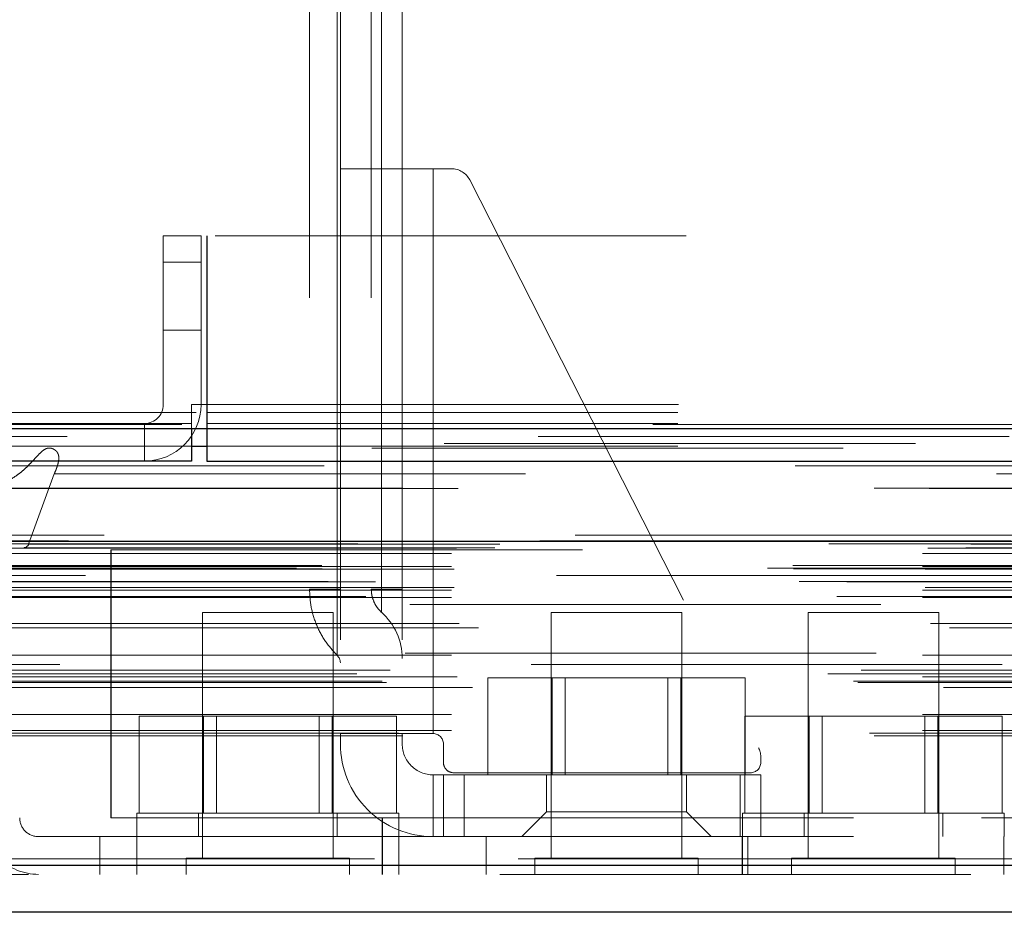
# Model space of a CAD drawing. Header units: inches. Extents: x 0.2 to 10.8, y 0.2 to 8.2.
# Tile 44 of 68: x 3.377 to 3.586, y 6.826 to 7.017. Entities that reach past the tile are written whole.
import ezdxf

# ---------------------------------------------------------------- set-up
doc = ezdxf.new("R2010")
doc.units = ezdxf.units.IN
doc.header["$MEASUREMENT"] = 0
doc.linetypes.add('HIDDEN', pattern=[0.07500000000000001, 0.05, -0.025])
doc.layers.add('DIMENSIONS', color=140, linetype='Continuous')
doc.styles.add('SLDTEXTSTYLE0', font='TXT', dxfattribs={"width": 0.7})
doc.dimstyles.new('SLDDIMSTYLE1', dxfattribs={"dimtxt": 0.0849609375, "dimasz": 0.13, "dimexe": 0, "dimexo": 0.0625, "dimgap": 0.021240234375, "dimtad": 0, "dimtih": 1, "dimtoh": 1, "dimlfac": 9, "dimrnd": 1e-09, "dimzin": 12, "dimdsep": 46, "dimtxsty": 'SLDTEXTSTYLE0', "dimsah": 1, "dimcen": 0.09, "dimadec": 0, "dimazin": 3, "dimtfac": 1, "dimtmove": 0, "dimatfit": 0, "dimfxl": 0, "dimfrac": 2, "dimtolj": 1, "dimtzin": 12, "dimarcsym": 0})

# ---------------------------------------------------------------- blocks, each defined once
blk = doc.blocks.new('_D_4')
at = {"layer": 'DIMENSIONS'}
for p, q in [((3.278744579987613, 6.910440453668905), (3.278744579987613, 6.547847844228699)), ((3.458223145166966, 6.813009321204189), (3.458223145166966, 6.547847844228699)), ((3.278744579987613, 6.6728478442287), (3.028744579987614, 6.6728478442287)), ((3.458223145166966, 6.6728478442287), (3.696046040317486, 6.6728478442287)), ((3.811177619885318, 6.672847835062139), (3.782647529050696, 6.672847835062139)), ((3.782647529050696, 6.672847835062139), (3.782647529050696, 6.537816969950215)), ((4.063646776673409, 6.672847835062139), (4.092176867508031, 6.672847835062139)), ((4.092176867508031, 6.672847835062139), (4.092176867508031, 6.537816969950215)), ((3.782647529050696, 6.537816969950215), (3.811177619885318, 6.537816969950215)), ((4.092176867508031, 6.537816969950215), (4.063646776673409, 6.537816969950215))]:
    blk.add_line(p, q, dxfattribs=at)
for points in [[(3.278744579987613, 6.6728478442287), (3.148744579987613, 6.6928478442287), (3.148744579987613, 6.652847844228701)], [(3.458223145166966, 6.6728478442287), (3.588223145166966, 6.652847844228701), (3.588223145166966, 6.6928478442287)]]:
    blk.add_solid(points, dxfattribs=at)
at = {"layer": 'DIMENSIONS', "char_height": 0.08333333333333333, "attachment_point": 1, "style": 'SLDTEXTSTYLE0'}
for s, insert in [('1.62', (3.811177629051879, 6.799290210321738)), ('41.0', (3.811177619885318, 6.645239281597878))]:
    blk.add_mtext(s, dxfattribs=dict(at, insert=insert))

msp = doc.modelspace()

# ---------------------------------------------------------------- linework, layer by layer
at = {"color": 7, "linetype": 'HIDDEN', "lineweight": 18}
for p, q in [((3.438543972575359, 7.057672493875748), (3.438543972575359, 6.895817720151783)), ((3.444444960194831, 6.895817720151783), (3.444444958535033, 7.057672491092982)), ((3.444444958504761, 7.057672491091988), (3.444444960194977, 6.895817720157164)), ((3.444444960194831, 6.895817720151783), (3.444444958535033, 7.057672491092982)), ((3.444444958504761, 7.057672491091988), (3.444444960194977, 6.895817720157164)), ((3.444444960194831, 6.895817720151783), (3.444444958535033, 7.057672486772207)), ((3.444444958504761, 7.057672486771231), (3.444444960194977, 6.895817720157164)), ((3.444444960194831, 6.895817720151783), (3.444444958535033, 7.057672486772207)), ((3.444444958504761, 7.057672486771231), (3.444444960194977, 6.895817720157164)), ((3.445099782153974, 7.057672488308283), (3.445099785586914, 6.895817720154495)), ((3.445099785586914, 6.985056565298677), (3.445099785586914, 7.057672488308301)), ((3.451661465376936, 7.057672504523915), (3.451661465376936, 6.895817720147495)), ((3.453840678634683, 7.057672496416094), (3.453840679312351, 6.895817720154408)), ((3.453840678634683, 7.057672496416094), (3.453840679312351, 6.895817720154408)), ((3.453840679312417, 6.895817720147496), (3.453840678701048, 7.057672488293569)), ((3.453840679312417, 6.895817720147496), (3.453840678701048, 7.0576724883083)), ((3.453840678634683, 7.057672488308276), (3.453840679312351, 6.895817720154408)), ((3.453840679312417, 6.895817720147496), (3.453840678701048, 7.057672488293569)), ((3.453840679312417, 6.895817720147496), (3.453840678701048, 7.0576724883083)), ((3.453840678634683, 7.057672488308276), (3.453840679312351, 6.895817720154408)), ((3.458223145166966, 7.057672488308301), (3.458223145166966, 6.985056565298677)), ((3.445099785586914, 6.985056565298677), (3.445099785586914, 6.865196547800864)), ((3.445099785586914, 6.985056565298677), (3.464784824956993, 6.985056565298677)), ((3.458223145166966, 6.985056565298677), (3.458223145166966, 6.865196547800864)), ((3.464784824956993, 6.985056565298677), (3.464784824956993, 6.865196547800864)), ((3.464784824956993, 6.985056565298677), (3.46866418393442, 6.985056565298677)), ((3.464784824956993, 6.985056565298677), (3.464784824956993, 6.865196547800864)), ((3.464784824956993, 6.865196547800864), (3.464784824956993, 6.985056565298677)), ((3.464784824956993, 6.865196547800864), (3.464784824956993, 6.985056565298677)), ((3.464784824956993, 6.985056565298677), (3.464784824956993, 6.865196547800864)), ((3.464784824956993, 6.985056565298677), (3.464784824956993, 6.865196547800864)), ((3.464784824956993, 6.865196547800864), (3.464784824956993, 6.985056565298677)), ((3.464784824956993, 6.865196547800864), (3.464784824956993, 6.985056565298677)), ((3.47256294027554, 6.982665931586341), (3.533862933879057, 6.862194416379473)), ((3.407522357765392, 6.970783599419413), (3.407522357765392, 6.935005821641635)), ((3.415522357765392, 6.970783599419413), (3.407522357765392, 6.970783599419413)), ((3.415522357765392, 6.970783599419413), (3.415522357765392, 6.935005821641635)), ((4.918522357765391, 6.970783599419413), (3.416744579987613, 6.970783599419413)), ((3.416744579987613, 6.935005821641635), (3.416744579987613, 6.970783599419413)), ((3.416845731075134, 6.970783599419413), (3.416845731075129, 6.935005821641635)), ((3.407522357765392, 6.965228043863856), (3.415522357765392, 6.965228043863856)), ((3.415522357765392, 6.965228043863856), (3.407522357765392, 6.965228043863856)), ((3.407522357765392, 6.965228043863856), (3.415522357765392, 6.965228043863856)), ((3.415522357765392, 6.965228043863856), (3.407522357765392, 6.965228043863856)), ((3.407522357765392, 6.950783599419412), (3.415522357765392, 6.950783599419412)), ((3.413512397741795, 6.935005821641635), (3.416845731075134, 6.935005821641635)), ((3.413512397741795, 6.935005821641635), (3.413512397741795, 6.931005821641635)), ((3.416744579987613, 6.935005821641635), (4.918522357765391, 6.935005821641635)), ((3.416744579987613, 6.93331534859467), (3.416744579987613, 6.935005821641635)), ((3.416744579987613, 6.935005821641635), (4.918522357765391, 6.935005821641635)), ((3.416845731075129, 6.935005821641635), (4.918421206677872, 6.935005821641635)), ((3.416845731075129, 6.935005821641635), (3.416845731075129, 6.923005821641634)), ((3.416845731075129, 6.935005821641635), (4.918421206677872, 6.935005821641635)), ((3.416845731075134, 6.935005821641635), (4.918421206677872, 6.935005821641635)), ((3.416845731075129, 6.935005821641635), (4.918421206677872, 6.935005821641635)), ((3.314522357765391, 6.93331534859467), (3.416744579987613, 6.93331534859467)), ((3.416744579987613, 6.929934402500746), (3.416744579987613, 6.93331534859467)), ((3.416744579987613, 6.93331534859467), (4.918522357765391, 6.93331534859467)), ((3.413522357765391, 6.931005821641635), (3.316179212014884, 6.931005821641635)), ((3.403522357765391, 6.931005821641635), (3.403522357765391, 6.923005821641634)), ((3.413522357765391, 6.931005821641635), (3.413522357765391, 6.929934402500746)), ((3.416744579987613, 6.931005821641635), (4.918522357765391, 6.931005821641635)), ((4.967148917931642, 6.926752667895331), (3.368064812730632, 6.926752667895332)), ((3.323573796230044, 6.926181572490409), (3.413522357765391, 6.926181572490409)), ((4.951783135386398, 6.925787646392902), (3.383424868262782, 6.925787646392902)), ((3.416744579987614, 6.926181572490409), (4.918522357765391, 6.926181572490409)), ((3.378917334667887, 6.905362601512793), (3.384371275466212, 6.920285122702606)), ((3.384371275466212, 6.920285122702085), (4.950841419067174, 6.920285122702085)), ((4.994956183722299, 6.907324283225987), (3.340256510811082, 6.907324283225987)), ((3.34751340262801, 6.90603575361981), (4.987699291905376, 6.90603575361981)), ((4.987419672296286, 6.9060715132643), (3.347793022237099, 6.9060715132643)), ((3.348798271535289, 6.905433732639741), (4.986414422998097, 6.905433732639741)), ((3.348798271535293, 6.905433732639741), (4.986414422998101, 6.905433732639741)), ((3.378917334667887, 6.905362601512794), (4.956295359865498, 6.905362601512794)), ((3.378917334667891, 6.905362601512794), (4.956295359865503, 6.905362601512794)), ((3.368669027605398, 6.903415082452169), (4.966543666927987, 6.903415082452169)), ((3.368669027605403, 6.903415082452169), (4.966543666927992, 6.903415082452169)), ((3.369780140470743, 6.904539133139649), (3.377886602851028, 6.904632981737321)), ((3.369780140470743, 6.904539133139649), (4.965432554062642, 6.904539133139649)), ((3.369780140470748, 6.904539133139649), (4.965432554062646, 6.904539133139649)), ((3.377886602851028, 6.904632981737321), (4.957326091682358, 6.904632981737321)), ((3.377886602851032, 6.904632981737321), (4.957326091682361, 6.904632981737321)), ((3.396476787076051, 6.904213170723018), (3.396402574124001, 6.904213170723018)), ((3.396402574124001, 6.904213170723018), (3.396402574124, 6.847324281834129)), ((3.396476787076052, 6.847324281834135), (3.396476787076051, 6.904213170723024)), ((3.396476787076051, 6.904213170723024), (4.938810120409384, 6.904213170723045)), ((3.335755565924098, 6.900301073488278), (4.999457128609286, 6.900301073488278)), ((3.335755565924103, 6.900301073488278), (4.999457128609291, 6.900301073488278)), ((3.341149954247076, 6.900868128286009), (4.994062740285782, 6.900868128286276)), ((3.341269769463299, 6.90018862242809), (4.993942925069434, 6.90018862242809)), ((3.368669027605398, 6.900650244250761), (4.966543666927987, 6.900650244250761)), ((3.368669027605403, 6.900650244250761), (4.966543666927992, 6.900650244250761)), ((3.369224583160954, 6.900094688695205), (4.965988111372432, 6.900094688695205)), ((3.342513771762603, 6.897450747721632), (4.992698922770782, 6.897450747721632)), ((4.991009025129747, 6.898716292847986), (3.344255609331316, 6.898716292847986)), ((3.352576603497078, 6.897409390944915), (4.982636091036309, 6.897409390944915)), ((3.368669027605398, 6.89565024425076), (4.966543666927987, 6.89565024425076)), ((3.368669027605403, 6.89565024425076), (4.966543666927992, 6.89565024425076)), ((3.369224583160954, 6.896205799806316), (4.965988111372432, 6.896205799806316)), ((3.445099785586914, 6.895817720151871), (3.444444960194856, 6.895817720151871)), ((3.445099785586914, 6.895817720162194), (3.44444496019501, 6.895817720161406)), ((3.445099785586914, 6.895817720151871), (3.444444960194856, 6.895817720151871)), ((3.445099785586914, 6.895817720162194), (3.44444496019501, 6.895817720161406)), ((3.445099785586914, 6.895817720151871), (3.444444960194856, 6.895817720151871)), ((3.445099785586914, 6.895817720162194), (3.44444496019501, 6.895817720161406)), ((3.445099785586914, 6.895817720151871), (3.444444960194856, 6.895817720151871)), ((3.445099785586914, 6.895817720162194), (3.44444496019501, 6.895817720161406)), ((3.458223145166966, 6.895817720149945), (3.45384067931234, 6.895817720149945)), ((3.458223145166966, 6.895817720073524), (3.45384067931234, 6.895817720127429)), ((3.458223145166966, 6.895817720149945), (3.45384067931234, 6.895817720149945)), ((3.458223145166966, 6.895817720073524), (3.45384067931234, 6.895817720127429)), ((3.458223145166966, 6.895817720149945), (3.45384067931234, 6.895817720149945)), ((3.458223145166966, 6.895817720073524), (3.45384067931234, 6.895817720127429)), ((3.458223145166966, 6.895817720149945), (3.45384067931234, 6.895817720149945)), ((3.458223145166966, 6.895817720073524), (3.45384067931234, 6.895817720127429)), ((3.350476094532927, 6.894250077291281), (4.984729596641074, 6.894250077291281)), ((3.368669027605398, 6.894086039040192), (4.966543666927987, 6.894086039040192)), ((4.959850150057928, 6.892605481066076), (3.37536472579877, 6.892605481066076)), ((3.443587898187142, 6.890879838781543), (3.415810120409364, 6.890879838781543)), ((3.415810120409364, 6.890879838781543), (3.415810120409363, 6.838796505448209)), ((3.443587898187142, 6.838796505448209), (3.443587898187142, 6.890879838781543)), ((3.51760634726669, 6.890879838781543), (3.489828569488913, 6.890879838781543)), ((3.489828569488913, 6.890879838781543), (3.489828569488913, 6.838796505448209)), ((3.51760634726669, 6.838796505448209), (3.51760634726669, 6.890879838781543)), ((3.572143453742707, 6.890879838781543), (3.544365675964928, 6.890879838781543)), ((3.544365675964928, 6.890879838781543), (3.544365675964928, 6.838796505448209)), ((3.572143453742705, 6.838796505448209), (3.572143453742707, 6.890879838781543)), ((3.37035247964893, 6.88852477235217), (4.964935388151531, 6.88852477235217)), ((3.374395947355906, 6.887624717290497), (4.96081674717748, 6.887624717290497)), ((3.37439594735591, 6.887624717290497), (4.960816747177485, 6.887624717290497)), ((3.368669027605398, 6.881858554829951), (4.966543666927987, 6.881858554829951)), ((4.958857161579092, 6.882282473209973), (3.376367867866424, 6.882282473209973)), ((4.985572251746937, 6.879829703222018), (3.349644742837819, 6.879829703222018)), ((3.355668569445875, 6.878663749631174), (4.979544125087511, 6.878663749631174)), ((3.348598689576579, 6.877884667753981), (4.986614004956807, 6.877884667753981)), ((3.353996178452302, 6.876326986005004), (4.981233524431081, 6.876326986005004)), ((3.368669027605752, 6.877265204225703), (4.966543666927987, 6.877265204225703)), ((3.369893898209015, 6.877255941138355), (4.965304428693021, 6.877255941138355)), ((3.476389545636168, 6.856447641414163), (3.476389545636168, 6.877003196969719)), ((3.490053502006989, 6.877003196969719), (3.476389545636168, 6.877003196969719)), ((3.490053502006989, 6.856447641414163), (3.490053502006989, 6.877003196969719)), ((3.517381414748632, 6.877003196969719), (3.490053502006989, 6.877003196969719)), ((3.492834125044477, 6.877003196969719), (3.492834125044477, 6.856447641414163)), ((3.514600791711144, 6.856447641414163), (3.514600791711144, 6.877003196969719)), ((3.517381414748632, 6.856447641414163), (3.517381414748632, 6.877003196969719)), ((3.531045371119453, 6.877003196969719), (3.517381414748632, 6.877003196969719)), ((3.531045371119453, 6.856447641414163), (3.531045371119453, 6.877003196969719)), ((3.354909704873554, 6.876002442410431), (4.980310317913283, 6.876002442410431)), ((3.373156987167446, 6.87496307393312), (4.962055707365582, 6.87496307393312)), ((3.368669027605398, 6.869218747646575), (4.966543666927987, 6.869218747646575)), ((3.402371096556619, 6.848324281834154), (3.402371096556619, 6.868879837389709)), ((3.41603505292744, 6.868879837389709), (3.402371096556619, 6.868879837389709)), ((3.416035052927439, 6.848324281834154), (3.41603505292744, 6.868879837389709)), ((3.443362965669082, 6.868879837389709), (3.41603505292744, 6.868879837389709)), ((3.418815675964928, 6.868879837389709), (3.418815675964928, 6.848324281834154)), ((3.440582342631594, 6.848324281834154), (3.440582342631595, 6.868879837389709)), ((3.443362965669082, 6.848324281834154), (3.443362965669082, 6.868879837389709)), ((3.457026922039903, 6.868879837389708), (3.443362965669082, 6.868879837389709)), ((3.457026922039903, 6.848324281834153), (3.457026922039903, 6.868879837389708)), ((3.530926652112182, 6.848324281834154), (3.530926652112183, 6.868879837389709)), ((3.544590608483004, 6.868879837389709), (3.530926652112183, 6.868879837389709)), ((3.544590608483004, 6.848324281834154), (3.544590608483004, 6.868879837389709)), ((3.571918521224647, 6.868879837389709), (3.544590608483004, 6.868879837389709)), ((3.547371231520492, 6.868879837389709), (3.547371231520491, 6.848324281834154)), ((3.569137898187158, 6.848324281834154), (3.569137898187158, 6.868879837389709)), ((3.571918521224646, 6.848324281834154), (3.571918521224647, 6.868879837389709)), ((3.585582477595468, 6.868879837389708), (3.571918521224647, 6.868879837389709)), ((3.585582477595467, 6.848324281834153), (3.585582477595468, 6.868879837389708)), ((3.368669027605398, 6.86584197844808), (4.966543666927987, 6.86584197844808)), ((3.368669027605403, 6.86584197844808), (4.966543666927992, 6.86584197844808)), ((3.357405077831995, 6.865307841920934), (4.977807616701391, 6.865307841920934)), ((3.358379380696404, 6.864730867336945), (4.976833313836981, 6.86473086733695)), ((3.445099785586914, 6.865196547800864), (3.464784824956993, 6.865196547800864)), ((3.445099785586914, 6.863009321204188), (3.445099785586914, 6.865196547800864)), ((3.458223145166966, 6.865196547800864), (3.458223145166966, 6.863009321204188)), ((3.466972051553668, 6.863009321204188), (3.466972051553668, 6.859072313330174)), ((3.534338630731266, 6.860210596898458), (3.534338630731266, 6.859072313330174)), ((3.464784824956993, 6.856447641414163), (3.464784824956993, 6.84332428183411)), ((3.464784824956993, 6.856447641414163), (3.466972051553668, 6.856447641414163)), ((3.464784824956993, 6.84332428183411), (3.464784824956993, 6.856447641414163)), ((3.464784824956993, 6.856447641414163), (3.464784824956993, 6.84332428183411)), ((3.464784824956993, 6.84332428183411), (3.464784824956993, 6.856447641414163)), ((3.466972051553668, 6.84332428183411), (3.466972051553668, 6.856447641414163)), ((3.466972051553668, 6.856447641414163), (3.471346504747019, 6.856447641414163)), ((3.532151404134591, 6.856885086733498), (3.469159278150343, 6.856885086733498)), ((3.471346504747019, 6.84332428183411), (3.471346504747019, 6.856447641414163)), ((3.529964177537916, 6.856447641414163), (3.471346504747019, 6.856447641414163)), ((3.471346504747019, 6.84332428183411), (3.471346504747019, 6.856447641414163)), ((3.471346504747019, 6.84332428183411), (3.471346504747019, 6.856447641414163)), ((3.471346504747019, 6.84332428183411), (3.471346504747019, 6.856447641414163)), ((3.488844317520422, 6.856447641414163), (3.488844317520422, 6.848573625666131)), ((3.518590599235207, 6.848573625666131), (3.518590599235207, 6.856447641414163)), ((3.529964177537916, 6.84332428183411), (3.529964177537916, 6.856447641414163)), ((3.529964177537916, 6.856447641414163), (3.534338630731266, 6.856447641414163)), ((3.529964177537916, 6.84332428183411), (3.529964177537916, 6.856447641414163)), ((3.529964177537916, 6.84332428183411), (3.529964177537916, 6.856447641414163)), ((3.529964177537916, 6.84332428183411), (3.529964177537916, 6.856447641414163)), ((3.534338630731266, 6.84332428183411), (3.534338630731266, 6.856447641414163)), ((3.396476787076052, 6.847324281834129), (3.396402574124, 6.847324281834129)), ((3.396476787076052, 6.847324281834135), (3.454032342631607, 6.847324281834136)), ((3.457476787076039, 6.848324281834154), (3.401921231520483, 6.848324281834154)), ((3.401921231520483, 6.848324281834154), (3.401921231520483, 6.843324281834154)), ((3.414976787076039, 6.848324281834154), (3.414976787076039, 6.843324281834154)), ((3.444421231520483, 6.843324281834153), (3.444421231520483, 6.848324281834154)), ((3.453958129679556, 6.847324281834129), (3.453958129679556, 6.843324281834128)), ((3.454032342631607, 6.847324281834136), (3.454032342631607, 6.835324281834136)), ((3.454032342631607, 6.847324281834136), (4.88125456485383, 6.847324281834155)), ((3.454032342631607, 6.847324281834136), (4.88125456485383, 6.847324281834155)), ((4.881180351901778, 6.84732428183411), (3.454032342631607, 6.847324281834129)), ((4.881180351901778, 6.84732428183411), (3.454032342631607, 6.847324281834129)), ((3.457476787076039, 6.843324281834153), (3.457476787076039, 6.848324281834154)), ((3.48884431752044, 6.848573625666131), (3.483594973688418, 6.84332428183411)), ((3.488844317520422, 6.848573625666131), (3.518590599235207, 6.848573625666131)), ((3.523839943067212, 6.84332428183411), (3.51859059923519, 6.848573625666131)), ((3.586032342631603, 6.848324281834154), (3.530476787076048, 6.848324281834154)), ((3.530476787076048, 6.848324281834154), (3.530476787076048, 6.843324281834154)), ((3.543532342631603, 6.848324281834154), (3.543532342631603, 6.843324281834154)), ((3.572976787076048, 6.843324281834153), (3.572976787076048, 6.848324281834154)), ((3.586032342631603, 6.843324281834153), (3.586032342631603, 6.848324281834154)), ((3.381032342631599, 6.84332428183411), (3.394032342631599, 6.84332428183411)), ((3.394032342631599, 6.84332428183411), (3.454032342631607, 6.84332428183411)), ((3.394032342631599, 6.84332428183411), (3.394032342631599, 6.835324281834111)), ((3.401921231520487, 6.84332428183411), (3.401921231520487, 6.835324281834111)), ((3.453958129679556, 6.843324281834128), (3.453958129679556, 6.835324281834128)), ((3.454032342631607, 6.843324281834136), (4.88125456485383, 6.843324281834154)), ((3.457476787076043, 6.835324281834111), (3.457476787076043, 6.84332428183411)), ((3.476032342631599, 6.84332428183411), (3.476032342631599, 6.835324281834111)), ((3.530402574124, 6.843324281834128), (3.530402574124, 6.835324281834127)), ((3.530476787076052, 6.843324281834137), (3.530476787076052, 6.835324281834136)), ((3.531587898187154, 6.835324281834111), (3.531587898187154, 6.84332428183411)), ((3.585958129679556, 6.835324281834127), (3.585958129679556, 6.843324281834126)), ((4.982843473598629, 6.83862969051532), (3.352369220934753, 6.838629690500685)), ((3.352369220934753, 6.83862969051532), (4.98284347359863, 6.838629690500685)), ((3.447060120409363, 6.838796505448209), (3.412337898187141, 6.838796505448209)), ((3.412337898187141, 6.838796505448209), (3.412337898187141, 6.835324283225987)), ((3.447060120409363, 6.835324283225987), (3.447060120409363, 6.838796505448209)), ((3.521078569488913, 6.838796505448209), (3.486356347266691, 6.838796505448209)), ((3.486356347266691, 6.838796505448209), (3.486356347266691, 6.835324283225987)), ((3.521078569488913, 6.835324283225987), (3.521078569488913, 6.838796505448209)), ((3.575615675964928, 6.838796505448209), (3.540893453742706, 6.838796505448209)), ((3.540893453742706, 6.838796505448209), (3.540893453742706, 6.835324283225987)), ((3.575615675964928, 6.835324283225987), (3.575615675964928, 6.838796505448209)), ((3.352369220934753, 6.837240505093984), (4.98284347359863, 6.837240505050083)), ((4.978916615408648, 6.835324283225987), (3.356296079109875, 6.835324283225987))]:
    msp.add_line(p, q, dxfattribs=at)
at = {"color": 7, "linetype": 'Continuous', "lineweight": 25}
for p, q in [((3.314522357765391, 6.929934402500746), (3.416744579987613, 6.929934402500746)), ((3.413522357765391, 6.929934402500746), (3.413522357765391, 6.923005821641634)), ((3.416744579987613, 6.929934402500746), (4.918522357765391, 6.929934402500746)), ((3.416744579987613, 6.929934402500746), (3.416744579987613, 6.923005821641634)), ((3.413522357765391, 6.926181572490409), (3.416744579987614, 6.926181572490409)), ((3.413522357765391, 6.923005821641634), (3.316179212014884, 6.923005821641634)), ((3.416744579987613, 6.923005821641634), (4.918522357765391, 6.923005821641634)), ((4.994956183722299, 6.905935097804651), (3.340256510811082, 6.905935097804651)), ((4.982843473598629, 6.837240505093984), (3.352369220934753, 6.837240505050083)), ((4.97891661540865, 6.827324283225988), (3.356296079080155, 6.827324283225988))]:
    msp.add_line(p, q, dxfattribs=at)
at = {"color": 7, "linetype": 'HIDDEN', "lineweight": 18, "flags": 128}
for points in [[(5.011443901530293, 6.930762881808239), (4.194342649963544, 6.930763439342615), (3.323802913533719, 6.930762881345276)], [(4.987091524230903, 6.928241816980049), (4.194342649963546, 6.92824283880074), (3.348182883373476, 6.928241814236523)], [(4.951816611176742, 6.92578755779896), (4.194342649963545, 6.925786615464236), (3.383431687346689, 6.925787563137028)], [(3.341663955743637, 6.921980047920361), (4.14087889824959, 6.921976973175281), (4.993539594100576, 6.921980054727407)], [(3.358382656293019, 6.917260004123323), (4.140878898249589, 6.917259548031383), (4.976817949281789, 6.9172600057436)], [(3.370071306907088, 6.917235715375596), (4.14087889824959, 6.917235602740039), (4.965136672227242, 6.917235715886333)]]:
    msp.add_lwpolyline(points, dxfattribs=at)
at = {"color": 7, "linetype": 'HIDDEN', "lineweight": 18}
for centre, radius, start, end in [((3.46866418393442, 6.980682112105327), 0.004374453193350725, 26.96853591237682, 90), ((3.403522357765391, 6.935005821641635), 0.01200000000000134, 270.0000000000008, 0), ((3.403522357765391, 6.935005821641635), 0.004000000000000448, 270.0000000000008, 0), ((3.377873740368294, 6.905744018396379), 0.001111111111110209, 270.6632841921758, 339.9234572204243), ((3.445099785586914, 6.881146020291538), 0.01312335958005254, 0, 48.23660226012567), ((3.442912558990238, 6.880198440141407), 0.002187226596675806, 0, 45.5237275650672), ((3.464784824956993, 6.863009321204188), 0.002187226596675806, 0, 90), ((3.464784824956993, 6.863009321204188), 0.01968503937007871, 180, 270.0000000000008), ((3.464784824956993, 6.863009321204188), 0.006561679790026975, 180, 270.0000000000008), ((3.529964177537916, 6.860210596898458), 0.004374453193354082, 0, 26.9685359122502), ((3.469159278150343, 6.859072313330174), 0.002187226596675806, 180, 270.0000000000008), ((3.532151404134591, 6.859072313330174), 0.002187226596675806, 270.0000000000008, 0), ((3.381032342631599, 6.84732428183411), 0.01200000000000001, 180, 270.0000000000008), ((3.381032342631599, 6.84732428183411), 0.004000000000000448, 180, 270.0000000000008)]:
    msp.add_arc(centre, radius, start, end, dxfattribs=at)
for points, knots in [([(3.384371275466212, 6.920285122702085), (3.384505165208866, 6.920605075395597), (3.384748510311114, 6.921186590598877), (3.385035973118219, 6.922002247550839), (3.385222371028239, 6.922662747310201), (3.385314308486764, 6.923221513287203), (3.385352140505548, 6.923716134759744), (3.385303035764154, 6.92420230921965), (3.385150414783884, 6.92465988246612), (3.384896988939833, 6.92506539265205), (3.384484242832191, 6.925414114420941), (3.383902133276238, 6.925737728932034), (3.383098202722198, 6.925863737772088), (3.382254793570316, 6.925491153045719), (3.381389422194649, 6.924759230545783), (3.380470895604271, 6.923771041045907), (3.379433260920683, 6.922673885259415), (3.378503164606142, 6.921699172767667), (3.377540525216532, 6.920822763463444), (3.376449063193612, 6.919985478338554), (3.37507938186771, 6.919107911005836), (3.373471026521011, 6.918295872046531), (3.371932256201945, 6.917672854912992), (3.370681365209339, 6.917294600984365), (3.369886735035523, 6.917193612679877), (3.369411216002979, 6.917358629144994), (3.369148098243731, 6.917592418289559), (3.368977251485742, 6.91790599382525), (3.368900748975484, 6.918281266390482), (3.368872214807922, 6.918726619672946), (3.368888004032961, 6.919268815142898), (3.369004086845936, 6.92001366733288), (3.369207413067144, 6.921082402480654), (3.369462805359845, 6.92225608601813), (3.369688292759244, 6.923363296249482), (3.369814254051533, 6.924215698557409), (3.369866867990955, 6.924923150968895), (3.369858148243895, 6.925496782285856), (3.369736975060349, 6.925970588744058), (3.36951093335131, 6.926373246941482), (3.369205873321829, 6.926610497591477), (3.368729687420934, 6.926778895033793), (3.367931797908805, 6.926793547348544), (3.366871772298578, 6.92645008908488), (3.365744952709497, 6.925714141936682), (3.364712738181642, 6.924788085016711), (3.363704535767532, 6.923684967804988), (3.362729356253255, 6.922427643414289), (3.361788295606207, 6.921016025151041), (3.36100787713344, 6.91970598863), (3.360459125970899, 6.918596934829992), (3.360095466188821, 6.918010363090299), (3.359854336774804, 6.917727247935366), (3.359605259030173, 6.917558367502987), (3.359285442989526, 6.917388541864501), (3.358816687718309, 6.917250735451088), (3.358055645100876, 6.917244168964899), (3.357101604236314, 6.91760776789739), (3.35609815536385, 6.918365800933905), (3.35516058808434, 6.919390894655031), (3.354262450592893, 6.920701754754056), (3.353519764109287, 6.922138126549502), (3.352930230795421, 6.923438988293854), (3.352479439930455, 6.924373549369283), (3.352131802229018, 6.925029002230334), (3.351782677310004, 6.925595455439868), (3.351357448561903, 6.926139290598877), (3.350819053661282, 6.926716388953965), (3.350217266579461, 6.927234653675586), (3.349574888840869, 6.9276687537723), (3.348912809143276, 6.928012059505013), (3.348244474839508, 6.928250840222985), (3.347551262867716, 6.928352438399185), (3.346987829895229, 6.928311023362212), (3.346590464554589, 6.928096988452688), (3.34639080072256, 6.927833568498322), (3.346248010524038, 6.927494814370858), (3.346159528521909, 6.927109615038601), (3.3461143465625, 6.926756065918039), (3.346153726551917, 6.926318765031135), (3.346193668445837, 6.925665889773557), (3.346268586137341, 6.924849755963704), (3.346302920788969, 6.924030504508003), (3.346240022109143, 6.923376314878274), (3.346081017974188, 6.922777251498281), (3.345582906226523, 6.922228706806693), (3.344842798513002, 6.921949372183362), (3.343956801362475, 6.921837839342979), (3.34304221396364, 6.921838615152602), (3.342134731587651, 6.921916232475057), (3.34122202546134, 6.92203700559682), (3.340305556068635, 6.922180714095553), (3.338843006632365, 6.922417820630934), (3.337080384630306, 6.922634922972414), (3.335289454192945, 6.923107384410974), (3.334036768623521, 6.923651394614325), (3.333123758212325, 6.924218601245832), (3.33231515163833, 6.924832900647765), (3.331555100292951, 6.925516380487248), (3.330818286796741, 6.926250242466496), (3.330064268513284, 6.926984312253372), (3.328822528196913, 6.928105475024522), (3.326930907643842, 6.929360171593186), (3.325010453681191, 6.9303511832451), (3.323747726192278, 6.930788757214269), (3.323295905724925, 6.930917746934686), (3.322973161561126, 6.930934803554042), (3.322730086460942, 6.930895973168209), (3.322530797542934, 6.930789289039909), (3.322359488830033, 6.930584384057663), (3.322324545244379, 6.930152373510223), (3.322372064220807, 6.929613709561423), (3.322534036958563, 6.928953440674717), (3.322786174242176, 6.928185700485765), (3.323134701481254, 6.927233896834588), (3.323418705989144, 6.926553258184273), (3.323573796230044, 6.926181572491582)], [0, 0, 0, 0, 0.00887304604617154, 0.01612679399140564, 0.02174795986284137, 0.02591860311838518, 0.02987558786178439, 0.03354539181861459, 0.03754946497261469, 0.04179968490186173, 0.04628166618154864, 0.05341961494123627, 0.06299658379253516, 0.07323931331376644, 0.0826000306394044, 0.09720846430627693, 0.1117942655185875, 0.1261466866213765, 0.1368719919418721, 0.1507998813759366, 0.1678347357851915, 0.1875614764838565, 0.2086080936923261, 0.2218165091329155, 0.2309010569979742, 0.2350736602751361, 0.2384455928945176, 0.2411794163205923, 0.2441498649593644, 0.2477433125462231, 0.2518385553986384, 0.2570824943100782, 0.2659012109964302, 0.2782939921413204, 0.2865189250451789, 0.2934388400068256, 0.2991001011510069, 0.3035105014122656, 0.3070474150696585, 0.310955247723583, 0.3152941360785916, 0.3187918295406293, 0.3274070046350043, 0.3420059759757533, 0.3552752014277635, 0.3690496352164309, 0.3833209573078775, 0.3981624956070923, 0.4136344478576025, 0.4297745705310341, 0.4393099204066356, 0.4453683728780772, 0.4483669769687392, 0.4505468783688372, 0.4543749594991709, 0.4597943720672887, 0.4667685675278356, 0.4800637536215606, 0.4927991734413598, 0.5050022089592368, 0.5198626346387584, 0.5362739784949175, 0.5475829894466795, 0.5565626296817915, 0.563136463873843, 0.5674049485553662, 0.5747428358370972, 0.5823646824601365, 0.5902860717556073, 0.5985304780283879, 0.6063381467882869, 0.6141230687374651, 0.6218984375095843, 0.629853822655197, 0.6328975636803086, 0.6359322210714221, 0.6390936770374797, 0.6423157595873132, 0.6455564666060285, 0.6475397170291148, 0.6527937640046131, 0.6612459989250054, 0.6672389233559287, 0.672419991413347, 0.6768135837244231, 0.6826540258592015, 0.6923838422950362, 0.7026450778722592, 0.712826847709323, 0.7230976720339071, 0.7334362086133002, 0.7438265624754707, 0.754262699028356, 0.7831951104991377, 0.8037540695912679, 0.8158750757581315, 0.8271342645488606, 0.8374359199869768, 0.8467396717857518, 0.8577644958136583, 0.8680831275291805, 0.877572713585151, 0.9073634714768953, 0.9387904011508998, 0.9462852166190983, 0.9513678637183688, 0.9541619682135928, 0.9573459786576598, 0.9596851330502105, 0.9612900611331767, 0.9645195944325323, 0.9694227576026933, 0.9744030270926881, 0.9811009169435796, 0.9896795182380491, 1, 1, 1, 1]), ([(3.438640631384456, 6.895817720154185), (3.438625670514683, 6.89570782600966), (3.438596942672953, 6.895496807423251), (3.438566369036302, 6.895410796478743), (3.438546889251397, 6.895503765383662), (3.438544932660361, 6.895714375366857), (3.438543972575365, 6.89581772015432)], [0, 0, 0, 0, 0.2770954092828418, 0.5320782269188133, 0.7703941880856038, 1, 1, 1, 1]), ([(3.438543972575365, 6.89581772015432), (3.43861760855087, 6.894512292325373), (3.438764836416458, 6.891902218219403), (3.439971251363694, 6.888149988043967), (3.441809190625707, 6.88466407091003), (3.443566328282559, 6.882727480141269), (3.444444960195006, 6.881759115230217)], [0, 0, 0, 0, 0.2500292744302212, 0.4999088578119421, 0.749936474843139, 1, 1, 1, 1]), ([(3.444444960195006, 6.895817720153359), (3.443564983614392, 6.895817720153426), (3.441805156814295, 6.895817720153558), (3.439987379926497, 6.895817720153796), (3.438919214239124, 6.895817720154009), (3.438782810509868, 6.895817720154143), (3.438737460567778, 6.895817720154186)], [0, 0, 0, 0, 0.2859748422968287, 0.5719086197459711, 0.8576731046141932, 1, 1, 1, 1]), ([(3.438737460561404, 6.895817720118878), (3.438782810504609, 6.895817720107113), (3.438919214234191, 6.895817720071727), (3.439987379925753, 6.895817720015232), (3.441805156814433, 6.895817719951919), (3.443564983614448, 6.895817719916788), (3.444444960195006, 6.895817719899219)], [0, 0, 0, 0, 0.1423268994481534, 0.4280913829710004, 0.7140251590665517, 0.9999999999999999, 0.9999999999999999, 0.9999999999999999, 0.9999999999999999]), ([(3.444444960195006, 6.895817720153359), (3.443564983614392, 6.895817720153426), (3.441805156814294, 6.895817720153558), (3.439987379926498, 6.895817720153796), (3.438919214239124, 6.895817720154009), (3.438782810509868, 6.895817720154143), (3.438737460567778, 6.895817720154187)], [0, 0, 0, 0, 0.2859748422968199, 0.5719086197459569, 0.8576731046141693, 1, 1, 1, 1]), ([(3.438737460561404, 6.895817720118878), (3.43878281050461, 6.895817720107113), (3.438919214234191, 6.895817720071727), (3.439987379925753, 6.895817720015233), (3.441805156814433, 6.895817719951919), (3.443564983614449, 6.895817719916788), (3.444444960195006, 6.895817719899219)], [0, 0, 0, 0, 0.1423268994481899, 0.4280913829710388, 0.7140251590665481, 1, 1, 1, 1]), ([(3.444444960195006, 6.895817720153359), (3.443564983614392, 6.895817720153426), (3.441805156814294, 6.895817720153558), (3.439987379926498, 6.895817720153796), (3.438919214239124, 6.895817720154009), (3.438782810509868, 6.895817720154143), (3.438737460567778, 6.895817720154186)], [0, 0, 0, 0, 0.2859748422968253, 0.5719086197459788, 0.8576731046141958, 0.9999999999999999, 0.9999999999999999, 0.9999999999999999, 0.9999999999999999]), ([(3.438737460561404, 6.895817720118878), (3.438782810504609, 6.895817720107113), (3.438919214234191, 6.895817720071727), (3.439987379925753, 6.895817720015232), (3.441805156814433, 6.89581771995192), (3.443564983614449, 6.895817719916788), (3.444444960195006, 6.895817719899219)], [0, 0, 0, 0, 0.1423268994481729, 0.4280913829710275, 0.7140251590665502, 1, 1, 1, 1]), ([(3.444444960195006, 6.895817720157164), (3.444444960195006, 6.892122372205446), (3.444444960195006, 6.886658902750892), (3.444444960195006, 6.882491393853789), (3.444444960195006, 6.881392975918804), (3.444444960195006, 6.882491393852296), (3.444444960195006, 6.88665890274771), (3.444444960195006, 6.892122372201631), (3.444444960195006, 6.895817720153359)], [3.14159265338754, 3.14159265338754, 3.14159265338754, 3.14159265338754, 3.92699081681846, 4.31968989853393, 4.71238898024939, 5.10508806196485, 5.49778714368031, 6.28318530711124, 6.28318530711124, 6.28318530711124, 6.28318530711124]), ([(3.444444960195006, 6.895817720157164), (3.444444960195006, 6.892122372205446), (3.444444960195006, 6.886658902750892), (3.444444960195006, 6.882491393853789), (3.444444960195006, 6.881392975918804), (3.444444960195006, 6.882491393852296), (3.444444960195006, 6.88665890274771), (3.444444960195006, 6.892122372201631), (3.444444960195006, 6.895817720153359)], [3.14159265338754, 3.14159265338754, 3.14159265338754, 3.14159265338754, 3.92699081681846, 4.31968989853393, 4.71238898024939, 5.10508806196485, 5.49778714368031, 6.28318530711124, 6.28318530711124, 6.28318530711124, 6.28318530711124]), ([(3.444444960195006, 6.895817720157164), (3.444444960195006, 6.892122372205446), (3.444444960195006, 6.886658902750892), (3.444444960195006, 6.882491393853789), (3.444444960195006, 6.881392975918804), (3.444444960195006, 6.882491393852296), (3.444444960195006, 6.88665890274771), (3.444444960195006, 6.892122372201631), (3.444444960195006, 6.895817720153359)], [3.14159265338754, 3.14159265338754, 3.14159265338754, 3.14159265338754, 3.92699081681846, 4.31968989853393, 4.71238898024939, 5.10508806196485, 5.49778714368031, 6.28318530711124, 6.28318530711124, 6.28318530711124, 6.28318530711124]), ([(3.444444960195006, 6.895817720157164), (3.444444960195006, 6.892122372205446), (3.444444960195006, 6.886658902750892), (3.444444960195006, 6.882491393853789), (3.444444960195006, 6.881392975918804), (3.444444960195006, 6.882491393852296), (3.444444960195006, 6.88665890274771), (3.444444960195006, 6.892122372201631), (3.444444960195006, 6.895817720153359)], [3.14159265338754, 3.14159265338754, 3.14159265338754, 3.14159265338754, 3.92699081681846, 4.31968989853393, 4.71238898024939, 5.10508806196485, 5.49778714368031, 6.28318530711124, 6.28318530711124, 6.28318530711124, 6.28318530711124]), ([(3.45166146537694, 6.89581772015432), (3.451690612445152, 6.895359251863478), (3.451748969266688, 6.894441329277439), (3.452201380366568, 6.893130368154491), (3.452872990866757, 6.891916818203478), (3.45351835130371, 6.891261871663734), (3.453840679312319, 6.890934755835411)], [0, 0, 0, 0, 0.249785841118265, 0.5001088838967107, 0.7503272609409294, 1, 1, 1, 1]), ([(3.453840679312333, 6.895817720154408), (3.453840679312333, 6.895178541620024), (3.453840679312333, 6.894539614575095), (3.453840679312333, 6.893358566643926), (3.453840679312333, 6.892816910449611), (3.453840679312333, 6.891912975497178), (3.453840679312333, 6.891551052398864), (3.453840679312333, 6.891061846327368), (3.453840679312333, 6.890934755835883), (3.453840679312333, 6.890934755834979), (3.453840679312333, 6.891061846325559), (3.453840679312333, 6.891551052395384), (3.453840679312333, 6.89191297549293), (3.453840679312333, 6.892816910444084), (3.453840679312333, 6.893358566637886), (3.453840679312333, 6.894539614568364), (3.453840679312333, 6.895178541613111), (3.453840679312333, 6.895817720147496)], [0, 0, 0, 0, 0.125, 0.125, 0.25, 0.25, 0.375, 0.375, 0.5, 0.5, 0.625, 0.625, 0.75, 0.75, 0.875, 0.875, 1, 1, 1, 1]), ([(3.453840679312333, 6.895817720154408), (3.453840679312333, 6.895178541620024), (3.453840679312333, 6.894539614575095), (3.453840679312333, 6.893358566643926), (3.453840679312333, 6.892816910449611), (3.453840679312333, 6.891912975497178), (3.453840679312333, 6.891551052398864), (3.453840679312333, 6.891061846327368), (3.453840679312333, 6.890934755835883), (3.453840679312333, 6.890934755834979), (3.453840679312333, 6.891061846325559), (3.453840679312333, 6.891551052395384), (3.453840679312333, 6.89191297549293), (3.453840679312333, 6.892816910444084), (3.453840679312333, 6.893358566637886), (3.453840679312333, 6.894539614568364), (3.453840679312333, 6.895178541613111), (3.453840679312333, 6.895817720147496)], [0, 0, 0, 0, 0.125, 0.125, 0.25, 0.25, 0.375, 0.375, 0.5, 0.5, 0.625, 0.625, 0.75, 0.75, 0.875, 0.875, 1, 1, 1, 1]), ([(3.453840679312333, 6.895817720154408), (3.453840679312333, 6.895178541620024), (3.453840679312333, 6.894539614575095), (3.453840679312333, 6.893358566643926), (3.453840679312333, 6.892816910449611), (3.453840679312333, 6.891912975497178), (3.453840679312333, 6.891551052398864), (3.453840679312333, 6.891061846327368), (3.453840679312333, 6.890934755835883), (3.453840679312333, 6.890934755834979), (3.453840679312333, 6.891061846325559), (3.453840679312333, 6.891551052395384), (3.453840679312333, 6.89191297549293), (3.453840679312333, 6.892816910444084), (3.453840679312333, 6.893358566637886), (3.453840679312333, 6.894539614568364), (3.453840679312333, 6.895178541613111), (3.453840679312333, 6.895817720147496)], [0, 0, 0, 0, 0.125, 0.125, 0.25, 0.25, 0.375, 0.375, 0.5, 0.5, 0.625, 0.625, 0.75, 0.75, 0.875, 0.875, 1, 1, 1, 1]), ([(3.453840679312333, 6.895817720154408), (3.453840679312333, 6.895178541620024), (3.453840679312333, 6.894539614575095), (3.453840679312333, 6.893358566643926), (3.453840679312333, 6.892816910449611), (3.453840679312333, 6.891912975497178), (3.453840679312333, 6.891551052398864), (3.453840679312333, 6.891061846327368), (3.453840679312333, 6.890934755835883), (3.453840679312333, 6.890934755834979), (3.453840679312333, 6.891061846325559), (3.453840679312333, 6.891551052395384), (3.453840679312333, 6.89191297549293), (3.453840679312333, 6.892816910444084), (3.453840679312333, 6.893358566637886), (3.453840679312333, 6.894539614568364), (3.453840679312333, 6.895178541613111), (3.453840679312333, 6.895817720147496)], [0, 0, 0, 0, 0.125, 0.125, 0.25, 0.25, 0.375, 0.375, 0.5, 0.5, 0.625, 0.625, 0.75, 0.75, 0.875, 0.875, 1, 1, 1, 1])]:
    msp.add_open_spline(points, degree=3, knots=knots, dxfattribs=at)
for points in [[(3.444444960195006, 6.895817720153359), (3.442584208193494, 6.895817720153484), (3.439590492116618, 6.895817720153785), (3.43853952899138, 6.895817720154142), (3.438543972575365, 6.89581772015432)], [(3.438543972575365, 6.89581772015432), (3.43853952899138, 6.895817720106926), (3.439590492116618, 6.895817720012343), (3.442584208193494, 6.895817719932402), (3.444444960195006, 6.895817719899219)], [(3.451661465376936, 6.895817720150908), (3.45166146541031, 6.895817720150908), (3.452473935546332, 6.895817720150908), (3.453840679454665, 6.895817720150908)], [(3.453840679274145, 6.895817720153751), (3.452473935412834, 6.895817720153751), (3.451661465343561, 6.895817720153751), (3.451661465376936, 6.895817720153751)], [(3.451661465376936, 6.895817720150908), (3.45166146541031, 6.895817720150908), (3.452473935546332, 6.895817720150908), (3.453840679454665, 6.895817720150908)], [(3.453840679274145, 6.895817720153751), (3.452473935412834, 6.895817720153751), (3.451661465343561, 6.895817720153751), (3.451661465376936, 6.895817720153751)], [(3.451661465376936, 6.895817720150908), (3.45166146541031, 6.895817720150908), (3.452473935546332, 6.895817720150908), (3.453840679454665, 6.895817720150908)], [(3.453840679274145, 6.895817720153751), (3.452473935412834, 6.895817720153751), (3.451661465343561, 6.895817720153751), (3.451661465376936, 6.895817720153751)], [(3.451661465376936, 6.895817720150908), (3.45166146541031, 6.895817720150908), (3.452473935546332, 6.895817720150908), (3.453840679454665, 6.895817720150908)], [(3.453840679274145, 6.895817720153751), (3.452473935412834, 6.895817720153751), (3.451661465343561, 6.895817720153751), (3.451661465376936, 6.895817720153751)]]:
    msp.add_open_spline(points, degree=3, dxfattribs=at)

# ---------------------------------------------------------------- dimensions: what is measured, and where the dimension line sits
at = {"layer": 'DIMENSIONS'}
dim = msp.add_linear_dim(base=(3.458223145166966, 6.672847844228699), p1=(3.278744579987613, 6.960440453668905), p2=(3.458223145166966, 6.863009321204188), dimstyle='SLDDIMSTYLE1', dxfattribs=at)
dim.commit()
dim.dimension.update_dxf_attribs({"geometry": '_D_4', "text_midpoint": (3.937412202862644, 6.672847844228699), "dimtype": 160})

doc.saveas('drawing.dxf')
